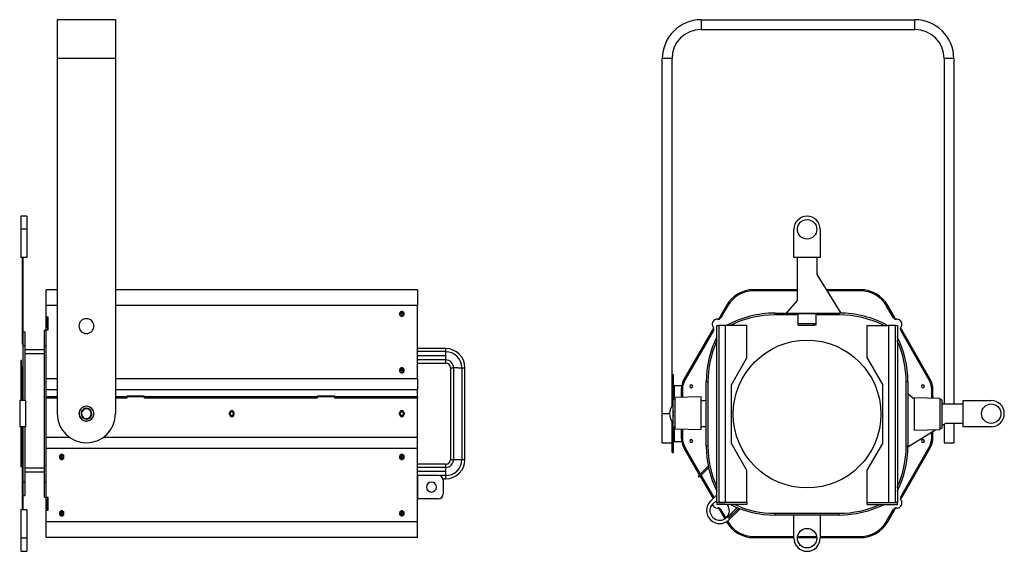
# Model space of a CAD drawing. Header units: millimetres. Extents: x 4 to 409, y 13 to 256.
# Tile 5 of 5: x 206 to 409, y 147 to 256. Entities that reach past the tile are written whole.
import ezdxf

# ---------------------------------------------------------------- set-up
doc = ezdxf.new("R2010")
doc.units = ezdxf.units.MM

msp = doc.modelspace()

# ---------------------------------------------------------------- linework, layer by layer
at = {"color": 7, "linetype": 'Continuous', "lineweight": 25}
for p, q in [((226.19, 256.19), (214.19, 256.19)), ((214.19, 256.19), (214.19, 248.19)), ((226.19, 256.19), (226.19, 248.19)), ((346.72, 256.19), (346.72, 254.19)), ((346.72, 256.19), (390.72, 256.19)), ((390.72, 254.19), (390.72, 256.19)), ((346.72, 254.19), (390.72, 254.19)), ((226.19, 248.19), (214.19, 248.19)), ((214.19, 248.19), (214.19, 175.19)), ((226.19, 248.19), (226.19, 175.19)), ((338.72, 175.19), (338.72, 248.19)), ((340.72, 248.19), (338.72, 248.19)), ((340.72, 180.48), (340.72, 248.19)), ((398.72, 248.19), (396.72, 248.19)), ((396.72, 248.19), (396.72, 177.18)), ((398.72, 248.19), (398.72, 177.18)), ((207.91, 215.79), (206.71, 215.79)), ((206.71, 215.79), (206.71, 213.09)), ((207.91, 215.79), (207.91, 213.09)), ((207.91, 213.09), (206.71, 213.09)), ((206.71, 213.09), (206.71, 207.29)), ((207.91, 213.09), (207.91, 207.29)), ((365.82, 207.29), (365.82, 213.09)), ((371.22, 213.09), (371.22, 207.29)), ((207.91, 207.29), (206.71, 207.29)), ((206.95, 207.29), (206.95, 203.77)), ((207.11, 207.29), (207.11, 203.77)), ((371.22, 207.29), (365.82, 207.29)), ((366.53, 198.46), (366.53, 207.29)), ((370.51, 207.29), (370.51, 203.77)), ((207.11, 203.77), (206.95, 203.77)), ((206.95, 203.77), (206.95, 189.51)), ((207.11, 203.77), (207.11, 191.99)), ((370.51, 203.77), (375.45, 195.87)), ((214.19, 200.68), (211.91, 200.68)), ((211.91, 197.44), (211.91, 200.68)), ((288.31, 200.68), (226.19, 200.68)), ((288.31, 200.68), (288.31, 197.44)), ((357.55, 200.68), (357.55, 200.44)), ((366.53, 200.68), (357.55, 200.68)), ((379.49, 200.68), (372.44, 200.68)), ((379.49, 200.44), (379.49, 200.68)), ((366.53, 200.44), (357.55, 200.44)), ((379.49, 200.44), (372.59, 200.44)), ((211.91, 195.01), (211.91, 197.44)), ((214.19, 197.44), (211.91, 197.44)), ((288.31, 197.44), (226.19, 197.44)), ((288.31, 182.36), (288.31, 197.44)), ((351.93, 197.44), (350.53, 195.01)), ((352.14, 197.32), (350.73, 194.88)), ((352.14, 197.32), (350.74, 194.89)), ((352.14, 197.32), (351.93, 197.44)), ((364.28, 195.87), (366.53, 198.46)), ((385.11, 197.44), (384.9, 197.32)), ((386.3, 194.89), (384.9, 197.32)), ((386.31, 194.88), (384.9, 197.32)), ((386.51, 195.01), (385.11, 197.44)), ((212.31, 195.01), (211.91, 195.01)), ((211.91, 194.89), (211.91, 195.01)), ((212.21, 194.89), (211.91, 194.89)), ((211.91, 194.88), (211.91, 194.89)), ((211.91, 194.88), (212.21, 194.88)), ((211.91, 194.6), (211.91, 194.88)), ((212.21, 194.6), (211.91, 194.6)), ((211.91, 193.6), (211.91, 194.6)), ((212.21, 194.87), (212.21, 194.89)), ((212.21, 194.87), (212.21, 194.6)), ((212.21, 193.6), (212.21, 194.6)), ((212.31, 192.41), (212.31, 195.01)), ((284.66, 195.83), (284.66, 195.57)), ((285.11, 196.1), (285.11, 196.22)), ((285.11, 195.93), (285.11, 196.06)), ((285.11, 195.78), (285.11, 195.39)), ((285.56, 195.57), (285.56, 195.83)), ((350.53, 195.01), (350.28, 194.59)), ((350.74, 194.89), (350.53, 195.01)), ((350.74, 194.89), (350.72, 194.87)), ((361.92, 195.51), (361.92, 195.87)), ((361.92, 195.87), (375.12, 195.87)), ((366.72, 195.51), (361.92, 195.51)), ((366.72, 195.81), (370.32, 195.81)), ((366.72, 193.71), (366.72, 195.81)), ((370.32, 195.81), (370.32, 193.71)), ((375.12, 195.51), (370.32, 195.51)), ((375.12, 195.87), (375.12, 195.51)), ((386.3, 194.89), (386.51, 195.01)), ((386.31, 194.87), (386.3, 194.89)), ((386.75, 194.59), (386.51, 195.01)), ((212.21, 193.6), (211.91, 193.6)), ((211.91, 192.98), (211.91, 193.6)), ((211.91, 192.98), (212.21, 192.98)), ((211.91, 192.41), (211.91, 192.98)), ((212.21, 192.98), (212.21, 193.6)), ((212.21, 192.98), (212.21, 192.41)), ((349.28, 192.85), (349.03, 192.41)), ((349.94, 193.29), (350.34, 193.29)), ((349.94, 156.89), (349.94, 193.29)), ((350.34, 193.29), (350.34, 156.89)), ((351.74, 193.29), (350.34, 193.29)), ((351.74, 156.89), (351.74, 193.29)), ((356.14, 193.29), (351.74, 193.29)), ((356.14, 186.69), (356.14, 193.29)), ((366.72, 193.71), (370.32, 193.71)), ((366.72, 193.41), (366.72, 193.71)), ((366.72, 193.41), (369.92, 193.41)), ((370.32, 193.41), (369.92, 193.41)), ((370.32, 193.71), (370.32, 193.41)), ((380.9, 186.73), (380.9, 193.33)), ((380.9, 193.33), (385.3, 193.33)), ((385.3, 193.33), (385.3, 156.93)), ((386.69, 193.33), (385.3, 193.33)), ((386.69, 156.93), (386.69, 193.33)), ((386.69, 193.33), (387.1, 193.33)), ((387.1, 193.33), (387.1, 156.93)), ((388.01, 192.41), (387.76, 192.85)), ((207.11, 191.99), (207.11, 189.19)), ((207.11, 191.99), (207.51, 191.99)), ((207.51, 191.99), (207.51, 189.19)), ((211.51, 192.39), (211.91, 192.39)), ((211.51, 192.39), (211.51, 189.19)), ((211.91, 182.36), (211.91, 192.41)), ((211.91, 192.41), (212.31, 192.41)), ((349.03, 192.41), (343.23, 182.36)), ((349.25, 192.31), (343.43, 182.24)), ((349.24, 192.29), (343.43, 182.24)), ((349.24, 192.29), (349.03, 192.41)), ((349.25, 192.33), (349.24, 192.29)), ((387.8, 192.29), (387.78, 192.33)), ((393.6, 182.24), (387.79, 192.31)), ((387.8, 192.29), (388.01, 192.41)), ((393.6, 182.24), (387.8, 192.29)), ((393.81, 182.36), (388.01, 192.41)), ((207.11, 189.51), (206.95, 189.51)), ((207.11, 189.19), (207.11, 177.89)), ((207.11, 189.19), (207.51, 189.19)), ((207.51, 189.19), (207.51, 177.89)), ((211.51, 189.19), (211.91, 189.19)), ((211.51, 189.19), (211.51, 161.19)), ((294.13, 188.59), (288.31, 188.59)), ((211.51, 188.28), (207.51, 188.28)), ((211.51, 187.48), (207.51, 187.48)), ((207.51, 187.48), (207.51, 177.89)), ((211.51, 187.48), (211.51, 163.99)), ((294.13, 187.94), (288.31, 187.94)), ((294.13, 187.09), (288.31, 187.09)), ((352.94, 181.14), (356.14, 186.69)), ((384.1, 181.19), (380.9, 186.73)), ((206.85, 186.09), (206.69, 186.09)), ((206.69, 186.09), (206.69, 184.96)), ((206.85, 184.96), (206.69, 184.96)), ((206.69, 184.96), (206.69, 177.89)), ((206.85, 184.96), (206.85, 186.09)), ((206.85, 184.96), (206.85, 177.89)), ((285.11, 184.5), (285.11, 184.62)), ((285.11, 184.33), (285.11, 184.45)), ((294.13, 186.25), (288.31, 186.25)), ((288.31, 185.59), (294.13, 185.59)), ((294.13, 186.24), (294.13, 185.59)), ((295.11, 184.61), (295.11, 165.77)), ((296.61, 184.61), (295.77, 184.61)), ((295.77, 184.61), (295.77, 165.77)), ((296.61, 184.61), (297.46, 184.61)), ((297.46, 184.61), (297.46, 165.77)), ((298.11, 165.77), (298.11, 184.61)), ((284.66, 184.23), (284.66, 183.97)), ((285.11, 184.17), (285.11, 183.78)), ((285.56, 183.97), (285.56, 184.23)), ((341.02, 183.19), (340.72, 183.19)), ((341.02, 178.19), (341.02, 183.19)), ((211.91, 180.12), (211.91, 182.36)), ((214.19, 182.36), (211.91, 182.36)), ((288.31, 182.36), (226.19, 182.36)), ((288.31, 182.36), (288.31, 180.12)), ((340.72, 176.75), (340.72, 180.48)), ((342.69, 180.89), (341.22, 180.89)), ((341.22, 178.19), (341.22, 180.89)), ((343.23, 182.36), (343.43, 182.24)), ((348.12, 181.71), (347.76, 181.71)), ((347.76, 168.51), (347.76, 181.71)), ((348.12, 181.71), (348.12, 168.51)), ((352.94, 169.03), (352.94, 181.14)), ((384.1, 169.08), (384.1, 181.19)), ((388.92, 168.51), (388.92, 181.71)), ((389.28, 181.71), (388.92, 181.71)), ((389.28, 181.71), (389.28, 168.51)), ((393.6, 182.24), (393.81, 182.36)), ((211.91, 178.68), (211.91, 180.12)), ((214.19, 180.12), (211.91, 180.12)), ((214.19, 178.68), (211.91, 178.68)), ((211.91, 178.39), (211.91, 178.68)), ((211.91, 170.26), (211.91, 178.39)), ((214.19, 178.39), (211.91, 178.39)), ((212.21, 178.39), (212.21, 178.68)), ((288.31, 180.12), (226.19, 180.12)), ((226.31, 178.68), (226.19, 178.68)), ((228.51, 178.39), (226.19, 178.39)), ((226.31, 178.67), (226.31, 178.68)), ((228.31, 178.67), (226.31, 178.67)), ((226.31, 178.67), (226.31, 178.39)), ((228.31, 178.39), (226.31, 178.39)), ((226.31, 178.39), (226.31, 178.39)), ((232.71, 178.67), (228.31, 178.67)), ((228.31, 178.39), (228.31, 178.67)), ((228.31, 178.39), (228.31, 178.39)), ((228.51, 178.76), (228.51, 178.39)), ((232.11, 178.76), (228.51, 178.76)), ((232.11, 178.39), (232.11, 178.76)), ((267.71, 178.39), (232.11, 178.39)), ((267.51, 178.67), (232.71, 178.67)), ((232.71, 178.67), (232.71, 178.39)), ((267.51, 178.39), (232.71, 178.39)), ((232.71, 178.39), (232.71, 178.39)), ((271.91, 178.67), (267.51, 178.67)), ((267.51, 178.39), (267.51, 178.67)), ((267.51, 178.39), (267.51, 178.39)), ((267.71, 178.76), (267.71, 178.39)), ((271.31, 178.76), (267.71, 178.76)), ((271.31, 178.39), (271.31, 178.76)), ((288.31, 178.39), (271.31, 178.39)), ((273.91, 178.67), (271.91, 178.67)), ((271.91, 178.67), (271.91, 178.39)), ((273.91, 178.39), (271.91, 178.39)), ((271.91, 178.39), (271.91, 178.39)), ((273.91, 178.68), (273.91, 178.67)), ((288.31, 178.68), (273.91, 178.68)), ((273.91, 178.39), (273.91, 178.67)), ((273.91, 178.39), (273.91, 178.39)), ((274.86, 178.68), (274.86, 178.39)), ((283.01, 178.68), (283.01, 178.39)), ((285.54, 178.55), (285.41, 178.41)), ((288.01, 178.68), (288.01, 178.39)), ((288.31, 178.68), (288.31, 180.12)), ((288.31, 178.68), (288.31, 178.39)), ((288.31, 170.26), (288.31, 178.39)), ((346.72, 178.63), (341.32, 178.49)), ((341.32, 178.49), (341.32, 172.09)), ((342.87, 180.12), (342.63, 180.12)), ((342.63, 180.12), (342.63, 178.68)), ((342.87, 178.68), (342.63, 178.68)), ((342.72, 178.53), (342.72, 178.68)), ((342.87, 180.12), (342.87, 178.68)), ((342.87, 180.12), (342.87, 178.53)), ((346.72, 173.76), (346.72, 178.63)), ((389.28, 179.36), (390.54, 178.27)), ((395.94, 178.31), (390.54, 178.45)), ((390.54, 178.45), (390.54, 171.77)), ((394.41, 180.12), (394.17, 180.12)), ((394.17, 178.68), (394.17, 180.12)), ((394.17, 178.36), (394.17, 180.12)), ((394.17, 178.68), (394.41, 178.68)), ((394.17, 178.67), (394.41, 178.67)), ((394.17, 178.36), (394.17, 178.39)), ((394.41, 178.39), (394.17, 178.39)), ((394.41, 178.68), (394.41, 180.12)), ((394.41, 178.67), (394.41, 178.68)), ((394.41, 178.67), (394.41, 178.39)), ((394.41, 178.35), (394.41, 178.39)), ((207.65, 177.89), (206.45, 177.89)), ((206.45, 177.89), (206.45, 172.49)), ((207.65, 177.89), (207.65, 172.49)), ((341.32, 178.19), (340.98, 178.19)), ((340.98, 173.96), (340.98, 178.19)), ((346.72, 177.89), (347.76, 177.89)), ((395.94, 178.31), (395.94, 178.31)), ((395.94, 171.91), (395.94, 178.31)), ((396.28, 178.01), (395.94, 178.01)), ((396.28, 178.01), (396.28, 172.21)), ((396.32, 177.39), (396.28, 177.39)), ((396.28, 177.27), (396.32, 177.27)), ((396.28, 177.18), (400.62, 177.18)), ((396.32, 177.39), (396.32, 177.27)), ((396.32, 177.27), (396.32, 177.18)), ((400.62, 172.49), (400.62, 177.89)), ((400.62, 177.89), (406.42, 177.89)), ((219.86, 176.15), (219.82, 176.24)), ((249.66, 175.04), (249.66, 175.34)), ((250.56, 175.34), (250.56, 175.04)), ((284.66, 175.04), (284.66, 175.34)), ((285.56, 175.34), (285.56, 175.04)), ((338.72, 169.19), (338.72, 175.19)), ((338.72, 175.19), (340.22, 175.19)), ((340.98, 175.19), (340.92, 175.19)), ((207.65, 172.49), (206.45, 172.49)), ((206.69, 172.49), (206.69, 164.29)), ((206.85, 172.49), (206.85, 164.29)), ((206.95, 172.49), (206.95, 164.22)), ((207.11, 172.49), (207.11, 161.19)), ((207.51, 172.49), (207.51, 163.99)), ((207.51, 172.49), (207.51, 161.19)), ((220.52, 174.24), (220.55, 174.14)), ((340.72, 167.19), (340.72, 173.66)), ((340.98, 172.39), (340.98, 173.96)), ((340.98, 172.39), (341.32, 172.39)), ((341.02, 167.19), (341.02, 172.39)), ((341.22, 169.49), (341.22, 172.39)), ((346.72, 171.95), (346.72, 173.76)), ((347.76, 172.49), (346.72, 172.49)), ((397.1, 173.2), (396.28, 172.69)), ((396.72, 172.96), (396.72, 169.19)), ((400.62, 173.2), (397.1, 173.2)), ((398.72, 173.2), (398.72, 169.19)), ((406.42, 172.49), (400.62, 172.49)), ((211.91, 168.02), (211.91, 170.26)), ((216.77, 170.26), (211.91, 170.26)), ((288.31, 170.26), (223.61, 170.26)), ((288.31, 168.02), (288.31, 170.26)), ((341.32, 172.09), (346.72, 171.95)), ((342.63, 172.06), (342.63, 170.26)), ((342.63, 170.26), (342.87, 170.26)), ((342.87, 172.05), (342.87, 170.26)), ((342.87, 172.05), (342.87, 170.26)), ((395, 171.89), (389.28, 168.31)), ((390.54, 171.77), (395.94, 171.91)), ((394.17, 170.26), (394.17, 171.37)), ((394.17, 170.26), (394.17, 171.37)), ((394.17, 170.26), (394.41, 170.26)), ((394.41, 170.26), (394.41, 171.52)), ((395.94, 172.21), (396.28, 172.21)), ((338.72, 169.19), (340.72, 169.19)), ((341.22, 169.49), (342.69, 169.49)), ((348.12, 168.51), (347.76, 168.51)), ((356.14, 163.49), (352.94, 169.03)), ((380.9, 163.54), (384.1, 169.08)), ((389.28, 168.51), (388.92, 168.51)), ((396.72, 169.19), (398.72, 169.19)), ((288.31, 168.02), (211.91, 168.02)), ((211.91, 157.97), (211.91, 168.02)), ((214.66, 166.42), (214.66, 166.16)), ((215.11, 166.21), (215.11, 166.6)), ((215.56, 166.16), (215.56, 166.42)), ((284.66, 166.42), (284.66, 166.16)), ((285.11, 166.21), (285.11, 166.6)), ((285.56, 166.16), (285.56, 166.42)), ((288.31, 152.95), (288.31, 168.02)), ((340.72, 167.19), (341.02, 167.19)), ((343.43, 168.14), (343.23, 168.02)), ((343.23, 168.02), (346.34, 162.63)), ((343.43, 168.14), (346.51, 162.8)), ((343.43, 168.14), (346.51, 162.8)), ((387.79, 158.07), (393.6, 168.14)), ((387.8, 158.09), (393.6, 168.14)), ((388.01, 157.97), (393.81, 168.02)), ((393.81, 168.02), (393.6, 168.14)), ((206.85, 164.29), (206.69, 164.29)), ((207.11, 164.22), (206.95, 164.22)), ((206.95, 164.22), (206.95, 155.39)), ((215.11, 166.05), (215.11, 165.93)), ((285.11, 166.05), (285.11, 165.93)), ((294.13, 164.79), (288.31, 164.79)), ((294.13, 164.79), (294.13, 164.14)), ((348.17, 164.42), (346.07, 162.37)), ((211.51, 163.99), (207.51, 163.99)), ((211.51, 163.19), (207.51, 163.19)), ((294.13, 164.14), (288.31, 164.14)), ((294.13, 163.29), (288.31, 163.29)), ((288.35, 162.49), (288.31, 162.49)), ((288.35, 162.49), (288.35, 157.69)), ((292.61, 162.49), (288.35, 162.49)), ((294.13, 162.45), (292.91, 162.45)), ((346.07, 162.37), (346.28, 162.16)), ((348.24, 164.07), (346.28, 162.16)), ((346.49, 162.36), (349.03, 157.97)), ((346.67, 162.54), (349.24, 158.09)), ((346.67, 162.54), (349.25, 158.07)), ((356.14, 156.89), (356.14, 163.49)), ((380.9, 156.93), (380.9, 163.54)), ((207.11, 161.19), (207.51, 161.19)), ((207.11, 161.19), (207.11, 158.39)), ((207.51, 161.19), (207.51, 158.39)), ((211.51, 161.19), (211.91, 161.19)), ((211.51, 161.19), (211.51, 157.99)), ((293.57, 161.79), (294.13, 161.79)), ((293.61, 161.49), (293.61, 158.69)), ((207.11, 158.39), (207.11, 155.39)), ((207.11, 158.39), (207.51, 158.39)), ((348.62, 157.18), (349.94, 158.5)), ((349.24, 158.09), (349.03, 157.97)), ((349.25, 158.06), (349.24, 158.09)), ((387.8, 158.09), (387.78, 158.06)), ((387.8, 158.09), (388.01, 157.97)), ((211.51, 157.99), (211.91, 157.99)), ((212.31, 157.97), (211.91, 157.97)), ((211.91, 157.4), (211.91, 157.97)), ((212.21, 157.4), (211.91, 157.4)), ((211.91, 156.78), (211.91, 157.4)), ((212.21, 156.78), (211.91, 156.78)), ((211.91, 155.78), (211.91, 156.78)), ((212.21, 157.97), (212.21, 157.4)), ((212.21, 156.78), (212.21, 157.4)), ((212.21, 155.78), (212.21, 156.78)), ((212.31, 155.37), (212.31, 157.97)), ((288.35, 157.69), (288.31, 157.69)), ((292.61, 157.69), (288.35, 157.69)), ((349.03, 157.97), (349.17, 157.73)), ((349.94, 156.89), (349.94, 156.49)), ((356.14, 156.89), (349.94, 156.89)), ((350.34, 156.89), (349.94, 156.89)), ((356.14, 156.49), (349.94, 156.49)), ((350.34, 156.89), (351.74, 156.89)), ((350.34, 156.89), (350.34, 156.89)), ((356.14, 156.89), (351.74, 156.89)), ((356.14, 156.89), (356.14, 156.49)), ((356.14, 156.89), (356.14, 156.89)), ((380.9, 156.53), (380.9, 156.93)), ((380.9, 156.93), (387.1, 156.93)), ((380.9, 156.93), (380.9, 156.93)), ((380.9, 156.93), (385.3, 156.93)), ((380.9, 156.53), (387.1, 156.53)), ((385.3, 156.93), (386.69, 156.93)), ((387.1, 156.93), (386.69, 156.93)), ((386.69, 156.93), (386.69, 156.93)), ((387.1, 156.53), (387.1, 156.93)), ((387.76, 157.53), (388.01, 157.97)), ((207.91, 155.39), (206.71, 155.39)), ((206.71, 155.39), (206.71, 149.59)), ((207.91, 155.39), (207.91, 149.59)), ((211.91, 155.78), (212.21, 155.78)), ((211.91, 155.5), (211.91, 155.78)), ((212.21, 155.5), (211.91, 155.5)), ((211.91, 155.49), (211.91, 155.5)), ((211.91, 155.49), (211.91, 155.37)), ((211.91, 155.49), (212.21, 155.49)), ((211.91, 152.95), (211.91, 155.37)), ((211.91, 155.37), (212.31, 155.37)), ((212.21, 155.78), (212.21, 155.51)), ((212.21, 155.51), (212.21, 155.49)), ((214.66, 154.81), (214.66, 154.55)), ((215.11, 154.6), (215.11, 154.99)), ((215.11, 154.45), (215.11, 154.32)), ((215.56, 154.55), (215.56, 154.81)), ((284.66, 154.81), (284.66, 154.55)), ((285.11, 154.6), (285.11, 154.99)), ((285.11, 154.45), (285.11, 154.32)), ((285.56, 154.55), (285.56, 154.81)), ((350.28, 155.79), (350.53, 155.37)), ((350.74, 155.49), (350.53, 155.37)), ((350.53, 155.37), (351.57, 153.57)), ((350.74, 155.49), (350.72, 155.51)), ((350.73, 155.5), (351.77, 153.7)), ((350.74, 155.49), (351.77, 153.7)), ((352.13, 153.89), (354.15, 155.86)), ((352.34, 153.67), (354.45, 155.74)), ((354.72, 155.64), (352.44, 153.37)), ((361.92, 154.71), (375.12, 154.71)), ((361.92, 154.71), (361.92, 154.35)), ((375.12, 154.35), (361.92, 154.35)), ((365.82, 149.59), (365.82, 154.35)), ((371.22, 154.35), (371.22, 149.59)), ((375.12, 154.35), (375.12, 154.71)), ((384.9, 153.07), (386.31, 155.5)), ((384.9, 153.07), (386.3, 155.49)), ((385.11, 152.95), (386.51, 155.37)), ((386.31, 155.51), (386.3, 155.49)), ((386.3, 155.49), (386.51, 155.37)), ((386.51, 155.37), (386.75, 155.79)), ((288.31, 152.95), (211.91, 152.95)), ((211.91, 149.7), (211.91, 152.95)), ((288.31, 149.7), (288.31, 152.95)), ((351.92, 152.96), (351.93, 152.95)), ((351.93, 152.95), (352.14, 153.07)), ((352.12, 153.09), (352.14, 153.07)), ((352.13, 153.89), (352.34, 153.67)), ((384.9, 153.07), (385.11, 152.95)), ((207.91, 149.59), (206.71, 149.59)), ((206.71, 149.59), (206.71, 146.89)), ((207.91, 149.59), (207.91, 146.89)), ((288.31, 149.7), (211.91, 149.7)), ((357.55, 149.94), (357.55, 149.7)), ((357.55, 149.94), (365.82, 149.94)), ((357.55, 149.7), (365.82, 149.7)), ((366.52, 149.7), (370.52, 149.7)), ((366.55, 149.94), (370.49, 149.94)), ((371.22, 149.94), (379.49, 149.94)), ((371.22, 149.7), (379.49, 149.7)), ((379.49, 149.7), (379.49, 149.94)), ((206.71, 146.89), (207.91, 146.89))]:
    msp.add_line(p, q, dxfattribs=at)
at = {"color": 7, "linetype": 'Continuous', "lineweight": 25, "flags": 128}
for points in [[(285.11, 196.06), (284.9, 196.02), (284.74, 195.94)], [(284.79, 195.3), (284.77, 195.34), (284.74, 195.46), (284.77, 195.58), (284.85, 195.69), (284.97, 195.75), (285.11, 195.78)], [(285.48, 195.94), (285.32, 196.02), (285.11, 196.06)], [(285.11, 195.78), (285.26, 195.75), (285.38, 195.69), (285.46, 195.58), (285.48, 195.46), (285.46, 195.34), (285.44, 195.3)], [(285.11, 184.45), (284.9, 184.42), (284.75, 184.33)], [(285.48, 184.33), (285.32, 184.42), (285.11, 184.45)], [(284.79, 183.69), (284.77, 183.73), (284.74, 183.85), (284.77, 183.97), (284.85, 184.08), (284.97, 184.15), (285.11, 184.17)], [(285.11, 184.17), (285.26, 184.15), (285.38, 184.08), (285.46, 183.97), (285.48, 183.85), (285.46, 183.73), (285.44, 183.69)], [(214.19, 178.58), (214.13, 178.53), (214.03, 178.39)], [(214.09, 178.39), (214.17, 178.49), (214.19, 178.51)], [(215.11, 166.21), (214.97, 166.23), (214.85, 166.3), (214.77, 166.41), (214.74, 166.53), (214.77, 166.65), (214.79, 166.69)], [(215.44, 166.69), (215.46, 166.65), (215.48, 166.53), (215.46, 166.41), (215.38, 166.3), (215.26, 166.23), (215.11, 166.21)], [(285.11, 166.21), (284.97, 166.23), (284.85, 166.3), (284.77, 166.41), (284.74, 166.53), (284.77, 166.65), (284.79, 166.69)], [(285.44, 166.69), (285.46, 166.65), (285.48, 166.53), (285.46, 166.41), (285.38, 166.3), (285.26, 166.23), (285.11, 166.21)], [(214.75, 166.05), (214.9, 165.97), (215.11, 165.93)], [(215.11, 165.93), (215.32, 165.97), (215.48, 166.05)], [(285.11, 165.93), (284.9, 165.97), (284.75, 166.05)], [(285.48, 166.05), (285.32, 165.97), (285.11, 165.93)], [(215.11, 154.6), (214.97, 154.63), (214.85, 154.7), (214.77, 154.8), (214.74, 154.92), (214.77, 155.05), (214.79, 155.08)], [(214.74, 154.44), (214.9, 154.36), (215.11, 154.32)], [(215.44, 155.08), (215.46, 155.05), (215.48, 154.92), (215.46, 154.8), (215.38, 154.7), (215.26, 154.63), (215.11, 154.6)], [(215.11, 154.32), (215.32, 154.36), (215.48, 154.44)], [(285.11, 154.6), (284.97, 154.63), (284.85, 154.7), (284.77, 154.8), (284.74, 154.92), (284.77, 155.05), (284.79, 155.08)], [(285.11, 154.32), (284.9, 154.36), (284.74, 154.44)], [(285.44, 155.08), (285.46, 155.05), (285.48, 154.92), (285.46, 154.8), (285.38, 154.7), (285.26, 154.63), (285.11, 154.6)], [(285.48, 154.44), (285.32, 154.36), (285.11, 154.32)]]:
    msp.add_lwpolyline(points, dxfattribs=at)
at = {"color": 7, "linetype": 'Continuous', "lineweight": 25}
for centre, radius in [((368.52, 213.09), 2), ((368.52, 175.11), 15.2), ((406.42, 175.19), 2), ((368.52, 149.59), 2)]:
    msp.add_circle(centre, radius, dxfattribs=at)
for centre, radius, start, end in [((346.72, 248.19), 8, 90, 180), ((390.72, 248.19), 8, 0, 90), ((346.72, 248.19), 6, 90, 180), ((390.72, 248.19), 6, 0, 90), ((368.52, 213.09), 2.7, 0, 180), ((357.55, 194.19), 6.49, 90, 150), ((379.49, 194.19), 6.49, 30, 90), ((357.55, 194.19), 6.25, 90, 150), ((379.49, 194.19), 6.25, 30, 90), ((220.19, 193.19), 1.53, 0, 180), ((285.09, 195.8), 0.423, 86.1887, 175.5981), ((285.09, 195.68), 0.423, 86.1887, 175.5981), ((285.1, 195.36), 0.572, 88.687, 139.666), ((285.11, 195.63), 0.453, 186.6254, 353.3746), ((285.11, 195), 0.389, 88.8386, 135.5904), ((285.14, 195.8), 0.423, 4.4019, 93.8113), ((285.14, 195.68), 0.423, 4.4019, 93.8113), ((285.13, 195.36), 0.572, 40.334, 91.313), ((285.12, 195), 0.389, 44.4096, 91.1614), ((349.99, 193.6), 1, 82.0243, 217.9757), ((350.21, 195.18), 0.6, 262.0243, 330), ((361.92, 175.11), 20.76, 90, 118.8897), ((361.92, 175.11), 20.4, 90, 117.0005), ((375.12, 175.11), 20.76, 61.3805, 90), ((375.12, 175.11), 20.4, 63.2923, 90), ((386.82, 195.18), 0.6, 210, 277.9757), ((387.05, 193.6), 1, 0, 97.9757), ((220.19, 193.19), 1.53, 180, 0), ((348.73, 192.61), 0.6, 0, 37.9757), ((348.73, 192.61), 0.6, 330, 0), ((388.31, 192.61), 0.6, 142.0243, 210), ((387.05, 193.6), 1, 322.0243, 0), ((368.52, 181.71), 20.76, 153.4852, 180), ((368.52, 181.71), 20.76, 0, 26.5148), ((294.13, 184.61), 3.98, 0, 90), ((368.52, 181.71), 20.4, 155.5898, 180), ((368.52, 181.71), 20.4, 0, 24.4102), ((294.13, 184.61), 3.32, 0, 90), ((285.09, 184.19), 0.423, 86.1887, 175.5981), ((285.09, 184.07), 0.423, 86.1887, 175.5981), ((285.14, 184.19), 0.423, 4.4019, 93.8113), ((285.14, 184.07), 0.423, 4.4019, 93.8113), ((294.13, 184.61), 1.63, 0, 90), ((294.13, 184.61), 0.978, 0, 90), ((285.1, 183.76), 0.572, 88.6874, 139.6553), ((285.11, 184.02), 0.453, 186.6254, 353.3746), ((285.11, 183.39), 0.389, 88.8362, 135.6567), ((285.13, 183.76), 0.572, 40.2372, 91.3167), ((285.12, 183.39), 0.389, 44.3433, 91.1638), ((341.22, 181.09), 0.2, 180, 270), ((347.12, 180.12), 4.49, 150, 180), ((347.12, 180.12), 4.25, 150, 180), ((347.12, 180.12), 4.25, 150, 180), ((344.68, 180.83), 0.3, 0, 180), ((344.68, 180.83), 0.3, 180, 0), ((392.36, 180.83), 0.3, 0, 180), ((392.36, 180.83), 0.3, 180, 0), ((389.92, 180.12), 4.25, 0, 30), ((389.92, 180.12), 4.25, 0, 30), ((389.92, 180.12), 4.49, 0, 30), ((214.46, 178.19), 0.819, 143.3232, 165.9135), ((282.14, 178.83), 0.42, 200.532, 270), ((282.14, 178.83), 0.42, 270, 339.468), ((285.76, 178.19), 0.819, 143.3232, 165.9135), ((285.76, 178.19), 0.473, 24.9379, 155.0621), ((285.76, 178.19), 0.42, 90, 151.5631), ((285.76, 178.19), 0.42, 28.4369, 90), ((285.76, 178.19), 0.819, 14.0865, 36.6768), ((394.13, 178.67), 0.28, 278.2984, 0), ((220.19, 175.19), 1.53, 90, 270), ((220.19, 175.19), 1.51, 109.1308, 289.1308), ((220.19, 175.19), 1.51, 289.1308, 109.1308), ((220.19, 175.19), 1.53, 270, 90), ((342.92, 175.19), 2.7, 135.9323, 224.0677), ((406.42, 175.19), 2.7, 270, 90), ((220.19, 175.19), 6, 180, 0), ((220.19, 175.19), 1.11, 109.1308, 289.1308), ((220.19, 175.19), 1.01, 109.1308, 289.1308), ((220.19, 175.19), 1.11, 289.1308, 109.1308), ((220.19, 175.19), 1.01, 289.1308, 109.1308), ((250.11, 175.34), 0.45, 0, 180), ((250.11, 175.04), 0.45, 180, 270), ((250.11, 175.19), 0.37, 0, 180), ((250.11, 175.19), 0.37, 180, 0), ((250.11, 175.04), 0.45, 270, 0), ((285.11, 175.34), 0.45, 0, 180), ((285.11, 175.04), 0.45, 180, 270), ((285.11, 175.19), 0.37, 0, 180), ((285.11, 175.19), 0.37, 180, 0), ((285.11, 175.04), 0.45, 270, 0), ((342.92, 175.19), 2, 165.9301, 194.0699), ((347.12, 170.26), 4.49, 180, 210), ((347.12, 170.26), 4.25, 180, 210), ((347.12, 170.26), 4.25, 180, 210), ((389.92, 170.26), 4.25, 330, 0), ((389.92, 170.26), 4.25, 330, 0), ((389.92, 170.26), 4.49, 330, 0), ((341.22, 169.29), 0.2, 90, 180), ((344.68, 169.56), 0.3, 0, 180), ((344.68, 169.56), 0.3, 180, 0), ((368.52, 168.51), 20.76, 180, 206.5148), ((368.52, 168.51), 20.4, 180, 204.4102), ((368.52, 168.51), 20.76, 333.4852, 0), ((368.52, 168.51), 20.4, 335.5898, 0), ((392.36, 169.56), 0.3, 0, 180), ((392.36, 169.56), 0.3, 180, 0), ((215.09, 166.38), 0.423, 86.1887, 175.5981), ((215.11, 166.33), 0.453, 186.6254, 353.3746), ((215.1, 166.63), 0.572, 220.3447, 271.3126), ((215.11, 166.99), 0.389, 224.3433, 271.1638), ((215.14, 166.38), 0.423, 4.4019, 93.8113), ((215.12, 166.99), 0.389, 268.8362, 315.6567), ((215.13, 166.63), 0.572, 268.6874, 319.6553), ((285.09, 166.38), 0.423, 86.1887, 175.5981), ((285.11, 166.33), 0.453, 186.6254, 353.3746), ((285.1, 166.63), 0.572, 220.3447, 271.3126), ((285.11, 166.99), 0.389, 224.3433, 271.1638), ((285.14, 166.38), 0.423, 4.4019, 93.8113), ((285.12, 166.99), 0.389, 268.8362, 315.6567), ((285.13, 166.63), 0.572, 268.6874, 319.6553), ((215.11, 166.21), 0.453, 186.6254, 353.3746), ((285.11, 166.21), 0.453, 186.6254, 353.3746), ((294.13, 165.77), 3.98, 270, 0), ((294.13, 165.77), 1.63, 270, 0), ((294.13, 165.77), 3.32, 270, 0), ((294.13, 165.77), 0.978, 270, 0), ((292.61, 161.49), 1, 0, 90), ((291.21, 160.09), 1.02, 0, 180), ((291.21, 160.09), 1.02, 180, 0), ((292.61, 158.69), 1, 270, 0), ((350.53, 155.28), 2.7, 135, 315), ((350.53, 155.28), 2, 107.182, 315), ((349.99, 156.78), 1, 192.031, 277.9757), ((348.73, 157.77), 0.6, 10.7544, 30), ((350.53, 155.28), 2, 315, 37.2915), ((361.92, 175.11), 20.76, 243.7779, 270), ((361.92, 175.11), 20.4, 245.9119, 270), ((375.12, 175.11), 20.76, 270, 296.5148), ((375.12, 175.11), 20.4, 270, 294.4102), ((387.05, 156.78), 1, 262.0243, 0), ((388.31, 157.77), 0.6, 150, 217.9757), ((387.05, 156.78), 1, 0, 37.9757), ((215.09, 154.78), 0.423, 86.1887, 175.5981), ((215.11, 154.72), 0.453, 186.6254, 353.3746), ((215.1, 155.02), 0.572, 220.334, 271.313), ((215.11, 154.6), 0.453, 186.6254, 353.3746), ((215.11, 155.38), 0.389, 224.4096, 271.1614), ((215.14, 154.78), 0.423, 4.4019, 93.8113), ((215.12, 155.38), 0.389, 268.8386, 315.5904), ((215.13, 155.02), 0.572, 268.687, 319.666), ((285.09, 154.78), 0.423, 86.1887, 175.5981), ((285.11, 154.72), 0.453, 186.6254, 353.3746), ((285.1, 155.02), 0.572, 220.334, 271.313), ((285.11, 154.6), 0.453, 186.6254, 353.3746), ((285.11, 155.38), 0.389, 224.4096, 271.1614), ((285.14, 154.78), 0.423, 4.4019, 93.8113), ((285.12, 155.38), 0.389, 268.8386, 315.5904), ((285.13, 155.02), 0.572, 268.687, 319.666), ((350.21, 155.2), 0.6, 30, 97.9757), ((386.82, 155.2), 0.6, 82.0243, 150), ((357.55, 156.19), 6.49, 210, 270), ((357.55, 156.19), 6.25, 210, 270), ((379.49, 156.19), 6.25, 270, 330), ((379.49, 156.19), 6.49, 270, 330), ((368.52, 149.59), 2.7, 180, 0)]:
    msp.add_arc(centre, radius, start, end, dxfattribs=at)
for points in [[(294.13, 188.59), (294.13, 188.58), (294.13, 188.56), (294.13, 188.43), (294.13, 188.23), (294.13, 188.03), (294.13, 187.93)], [(294.13, 187.93), (294.13, 187.88), (294.13, 187.78), (294.13, 187.58), (294.13, 187.34), (294.13, 187.17), (294.13, 187.09)], [(294.13, 187.09), (294.13, 187.01), (294.13, 186.84), (294.13, 186.6), (294.13, 186.39), (294.13, 186.29), (294.13, 186.24)], [(295.11, 184.61), (295.12, 184.61), (295.14, 184.61), (295.27, 184.61), (295.47, 184.61), (295.67, 184.61), (295.77, 184.61)], [(297.46, 184.61), (297.56, 184.61), (297.75, 184.61), (297.96, 184.61), (298.09, 184.61), (298.1, 184.61), (298.11, 184.61)], [(295.11, 165.77), (295.12, 165.77), (295.14, 165.77), (295.27, 165.77), (295.47, 165.77), (295.67, 165.77), (295.77, 165.77)], [(295.77, 165.77), (295.82, 165.77), (295.92, 165.77), (296.13, 165.77), (296.36, 165.77), (296.61, 165.77), (296.86, 165.77), (297.1, 165.77), (297.31, 165.77), (297.41, 165.77), (297.46, 165.77)], [(294.13, 164.14), (294.13, 164.09), (294.13, 163.99), (294.13, 163.78), (294.13, 163.54), (294.13, 163.37), (294.13, 163.29)], [(294.13, 163.29), (294.13, 163.21), (294.13, 163.04), (294.13, 162.81), (294.13, 162.6), (294.13, 162.5), (294.13, 162.45)], [(294.13, 162.45), (294.13, 162.35), (294.13, 162.15), (294.13, 161.95), (294.13, 161.82), (294.13, 161.8), (294.13, 161.79)]]:
    msp.add_open_spline(points, degree=3, dxfattribs=at)
msp.add_open_spline([(297.46, 165.77), (297.56, 165.77), (297.76, 165.77), (297.96, 165.77), (298.09, 165.77), (298.11, 165.77), (298.11, 165.77)], degree=3, knots=[0, 0, 0, 0, 0.250018, 0.500036, 0.750054, 1, 1, 1, 1], dxfattribs=at)

doc.saveas('drawing.dxf')
